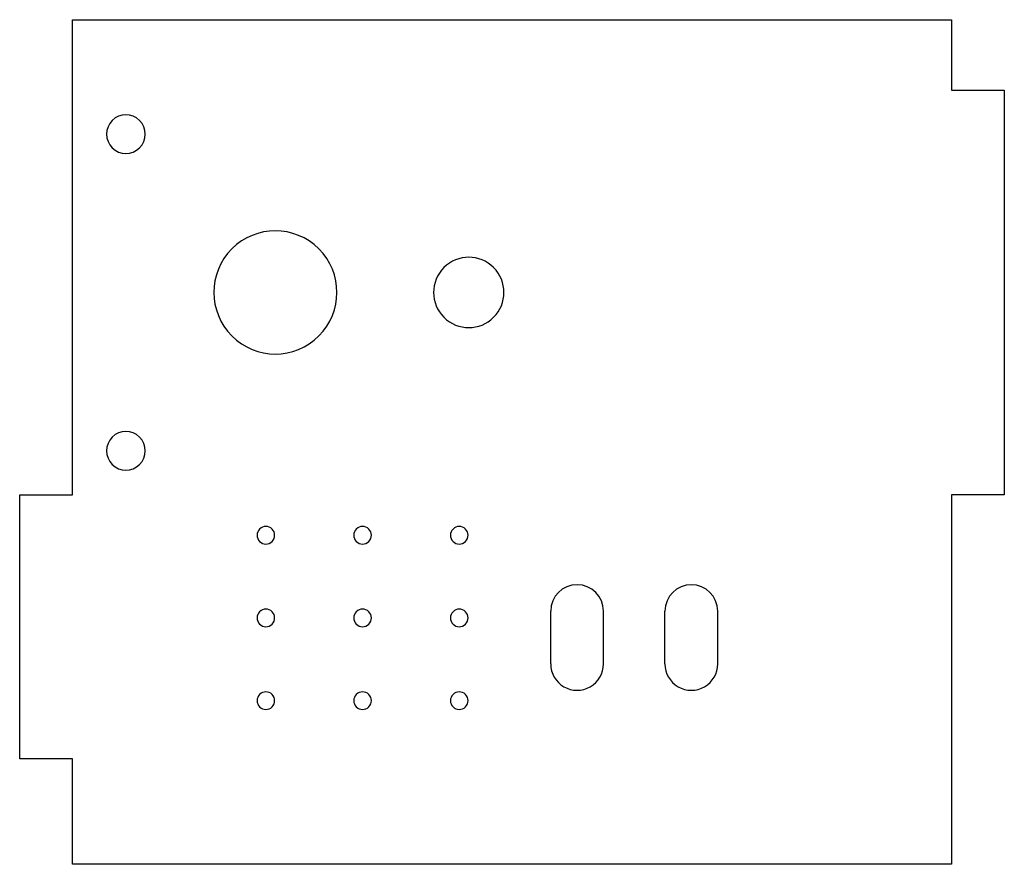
# Model space of a CAD drawing. Extents: x -25 to 31, y -44 to 4.
import ezdxf

# ---------------------------------------------------------------- set-up
doc = ezdxf.new("R2010")
doc.units = 0
doc.layers.add('Shape2DView006', color=7, linetype='CONTINUOUS')

msp = doc.modelspace()

# ---------------------------------------------------------------- linework, layer by layer
at = {"layer": 'Shape2DView006'}
for p, q in [((-22, -23), (-22, 4)), ((-22, 4), (28, 4)), ((28, 4), (28, 0)), ((28, 0), (31, 0)), ((31, 0), (31, -23)), ((-25, -38), (-25, -23)), ((-25, -23), (-22, -23)), ((31, -23), (28, -23)), ((28, -23), (28, -44)), ((5.2, -32.61), (5.2, -29.61)), ((8.2, -32.61), (8.2, -29.61)), ((11.7, -32.61), (11.7, -29.61)), ((14.7, -32.61), (14.7, -29.61)), ((-22, -38), (-25, -38)), ((-22, -44), (-22, -38)), ((28, -44), (-22, -44))]:
    msp.add_line(p, q, dxfattribs=at)
for centre, major_axis, start_param, end_param in [((-18.957, -2.5), (0.778, 0.778), 0, 6.28318), ((-10.457, -11.5), (2.475, 2.475), 0, 6.28318), ((0.543, -11.5), (1.414, 1.414), 0, 6.28318), ((-18.957, -20.5), (0.778, 0.778), 0, 6.28318), ((-11, -25.3), (0.354, 0.354), 0, 6.28318), ((-5.5, -25.3), (0.354, 0.354), 0, 6.28318), ((0, -25.3), (0.354, 0.354), 0, 6.28318), ((6.7, -29.61), (1.061, 1.061), 5.49779, 2.35619), ((13.2, -29.61), (1.061, 1.061), 5.49779, 2.35619), ((-11, -30), (0.354, 0.354), 0, 6.28318), ((-5.5, -30), (0.354, 0.354), 0, 6.28318), ((0, -30), (0.354, 0.354), 0, 6.28318), ((6.7, -32.61), (1.061, 1.061), 2.35619, 5.49779), ((13.2, -32.61), (1.061, 1.061), 2.35619, 5.49779), ((-11, -34.7), (0.354, 0.354), 0, 6.28318), ((-5.5, -34.7), (0.354, 0.354), 0, 6.28318), ((0, -34.7), (0.354, 0.354), 0, 6.28318)]:
    msp.add_ellipse(centre, major_axis=major_axis, ratio=1, start_param=start_param, end_param=end_param, dxfattribs=at)

doc.saveas('drawing.dxf')
